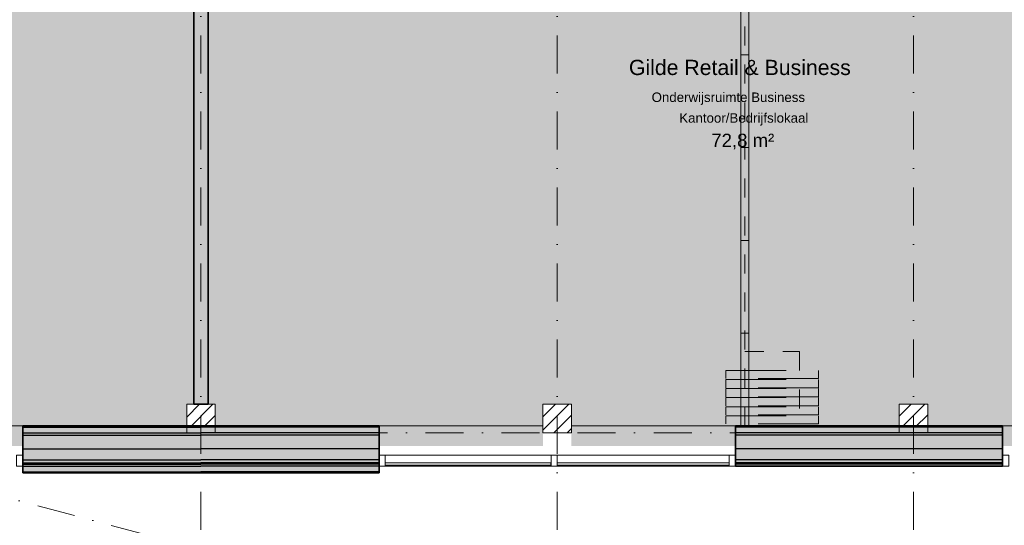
# Model space of a CAD drawing. Header units: millimetres. Extents: x 1557 to 319405, y -11609 to 73584.
# Tile 85 of 103: x 297438 to 307801, y 2814 to 8133. Entities that reach past the tile are written whole.
import ezdxf

# ---------------------------------------------------------------- set-up
doc = ezdxf.new("R2010")
doc.units = ezdxf.units.MM
for name, pattern in [('Dash', [1270, 635, -635]), ('Hidden_2_', [400, 200, -200]), ('RR_Level', [800, 400, -200, 0, -200])]:
    doc.linetypes.add(name, pattern=pattern)
for name, color, linetype, lineweight in [('A-AREA-____-IDEN', 2, 'Continuous', 13), ('A-AREA-____-PATT', 32, 'Continuous', 9), ('A-DETL-GENF-OTLN', 92, 'Continuous', 13), ('A-GENM-____-HDLN', 13, 'Hidden_2_', 9), ('A-GENM-____-MCUT', 13, 'Continuous', 13), ('A-GENM-____-OTLN', 13, 'Continuous', 13), ('A-GLAZ-CURT-MCUT', 52, 'Continuous', 13), ('A-GLAZ-CURT-OTLN', 52, 'Continuous', 13), ('A-GLAZ-CWMG-MCUT', 51, 'Continuous', 13), ('A-GLAZ-CWMG-OTLN', 51, 'Continuous', 13), ('A-WALL-____-MCUT', 113, 'Continuous', 35), ('A-WALL-____-OTLN', 113, 'Continuous', 18), ('A-WALL-____-PATT', 111, 'Continuous', 35), ('S-COLS-____-MCUT', 52, 'Continuous', 25), ('S-COLS-____-OTLN', 52, 'Continuous', 18), ('S-GRID-____-OTLN', 1, 'Continuous', 9)]:
    doc.layers.add(name, color=color, linetype=linetype, lineweight=lineweight)
doc.styles.add('Arial_1', font='arial.ttf', dxfattribs={"height": 100})
doc.styles.add('Arial_B', font='txt', dxfattribs={"height": 160})
doc.styles.add('Arial_B_1', font='txt', dxfattribs={"height": 100})
doc.styles.add('Arial_I', font='txt', dxfattribs={"height": 140})

# ---------------------------------------------------------------- blocks, each defined once
blk = doc.blocks.new('System Panel - HR__-715989-plot_V0 Copy 1')
at = {"layer": 'A-GLAZ-CURT-MCUT', "color": 170, "lineweight": 9}
for p, q in [((905, 47), (-905, 47)), ((-905, 47), (-905, 23)), ((-905, 23), (905, 23)), ((905, 23), (905, 47))]:
    blk.add_line(p, q, dxfattribs=at)
blk = doc.blocks.new('Rectangular Mullion - 65 x 114mm-463994-plot_V0 Copy 1')
at = {"layer": 'A-GLAZ-CWMG-OTLN', "color": 170, "lineweight": 9}
for p, q in [((67327, 2357), (67803, 4103)), ((67437, 2327), (67913, 4073))]:
    blk.add_line(p, q, dxfattribs=at)
blk = doc.blocks.new('Rectangular Mullion - 65 x 114mm-715993-plot_V0 Copy 1')
at = {"layer": 'A-GLAZ-CWMG-MCUT', "color": 170, "lineweight": 9}
for p, q in [((-65, 57), (0, 57)), ((-65, -57), (-65, 57)), ((0, 57), (0, -57)), ((0, -57), (-65, -57))]:
    blk.add_line(p, q, dxfattribs=at)
blk = doc.blocks.new('System Panel - HR__-715992-plot_V0 Copy 1')
at = {"layer": 'A-GLAZ-CURT-MCUT', "color": 170, "lineweight": 9}
for p, q in [((872, 47), (-872, 47)), ((-872, 47), (-872, 23)), ((-872, 23), (872, 23)), ((872, 23), (872, 47))]:
    blk.add_line(p, q, dxfattribs=at)
blk = doc.blocks.new('Rectangular Mullion - 65 x 114mm-464001-plot_V0 Copy 1')
at = {"layer": 'A-GLAZ-CWMG-OTLN', "color": 170, "lineweight": 9}
for p, q in [((65863, -3007), (66322, -1324)), ((65973, -3037), (66432, -1354))]:
    blk.add_line(p, q, dxfattribs=at)
blk = doc.blocks.new('Rectangular Mullion - 65 x 114mm-715994-plot_V0 Copy 1')
at = {"layer": 'A-GLAZ-CWMG-MCUT', "color": 170, "lineweight": 9}
for p, q in [((-32.5, 57), (32.5, 57)), ((-32.5, -57), (-32.5, 57)), ((32.5, 57), (32.5, -57)), ((32.5, -57), (-32.5, -57))]:
    blk.add_line(p, q, dxfattribs=at)
blk = doc.blocks.new('Rectangular Mullion - 65 x 114mm-716021-plot_V0 Copy 1')
at = {"layer": 'A-GLAZ-CWMG-MCUT', "color": 170, "lineweight": 9}
for p, q in [((0, 57), (-65, 57)), ((-65, 57), (-65, -57)), ((0, -57), (0, 57)), ((-65, -57), (0, -57))]:
    blk.add_line(p, q, dxfattribs=at)
blk = doc.blocks.new('027_Gilde - ATC_FacadeModel_rvt-2-plot_V0 Copy 1')
at = {"layer": 'A-WALL-____-OTLN', "lineweight": 5}
for points in [[(132250, 3472), (132250, 3502), (130375, 3502), (130375, 3472)], [(132250, 3377), (132250, 3437), (130375, 3437), (130375, 3377)], [(134125, 3472), (134125, 3502), (132250, 3502), (132250, 3472), (133481, 3472)], [(132250, 3377), (134125, 3377), (134125, 3437), (132250, 3437)], [(140688, 3472), (140688, 3502), (137875, 3502), (137875, 3472), (138087, 3472)]]:
    blk.add_hatch(color=67, dxfattribs=at).paths.add_polyline_path(points)
at = {"layer": 'A-WALL-____-PATT', "lineweight": 18}
for points in [[(132100, 3847), (132100, 3862), (130375, 3862), (130375, 3847)], [(140688, 3437), (140688, 3457), (137875, 3457), (137875, 3437), (138087, 3437)], [(132250, 3367), (134125, 3367), (134125, 3377), (132250, 3377)]]:
    blk.add_hatch(color=47, dxfattribs=at).paths.add_polyline_path(points)
at = {"layer": 'A-WALL-____-PATT', "lineweight": 5}
for points in [[(132250, 3787), (132250, 3847), (130375, 3847), (130375, 3787)], [(132250, 3787), (134125, 3787), (134125, 3847), (132250, 3847)], [(132400, 3847), (134125, 3847), (134125, 3862), (132400, 3862)], [(138087, 3787), (140688, 3787), (140688, 3847), (137875, 3847), (137875, 3787)], [(132100, 3762), (132250, 3762), (132250, 3787), (130375, 3787), (130375, 3762)], [(132250, 3617), (132250, 3762), (130375, 3762), (130375, 3617)], [(134125, 3762), (134125, 3787), (132250, 3787), (132250, 3762), (133481, 3762)], [(134125, 3617), (134125, 3762), (132250, 3762), (132250, 3617), (133481, 3617)], [(140688, 3762), (140688, 3787), (137875, 3787), (137875, 3762), (139900, 3762)], [(138087, 3617), (140688, 3617), (140688, 3762), (137875, 3762), (137875, 3617)], [(132250, 3502), (132250, 3617), (130375, 3617), (130375, 3502)], [(134125, 3502), (134125, 3617), (132250, 3617), (132250, 3502), (133481, 3502)], [(137875, 3502), (140688, 3502), (140688, 3617), (137875, 3617)], [(130375, 3457), (132250, 3457), (132250, 3472), (130375, 3472)], [(132250, 3437), (132250, 3457), (130375, 3457), (130375, 3437)], [(133481, 3457), (134125, 3457), (134125, 3472), (132250, 3472), (132250, 3457)], [(134125, 3437), (134125, 3457), (132250, 3457), (132250, 3437), (133481, 3437)], [(138087, 3457), (140688, 3457), (140688, 3472), (137875, 3472), (137875, 3457)], [(132250, 3367), (132250, 3377), (130375, 3377), (130375, 3367)]]:
    blk.add_hatch(color=67, dxfattribs=at).paths.add_polyline_path(points)
h = blk.add_hatch(color=67, dxfattribs=at)
h.paths.add_polyline_path([(138087, 3847), (139600, 3847), (139600, 3862), (137875, 3862), (137875, 3847), (138018, 3847)])
h.paths.add_polyline_path([(140688, 3847), (140688, 3862), (139900, 3862), (139900, 3847)])
at = {"layer": 'A-WALL-____-MCUT', "color": 50}
for p, q in [((132250, 3862), (130375, 3862)), ((130375, 3862), (130375, 3367)), ((134125, 3862), (132250, 3862)), ((134125, 3367), (134125, 3862)), ((140688, 3862), (137875, 3862)), ((137875, 3862), (137875, 3437)), ((140688, 3437), (140688, 3862)), ((137875, 3437), (140688, 3437)), ((130375, 3367), (132250, 3367)), ((132250, 3367), (134125, 3367))]:
    blk.add_line(p, q, dxfattribs=at)
at = {"layer": 'A-WALL-____-MCUT', "color": 130, "lineweight": 25}
for p, q in [((130375, 3847), (132250, 3847)), ((134125, 3847), (132250, 3847)), ((140688, 3847), (137875, 3847)), ((130375, 3787), (132250, 3787)), ((130375, 3762), (132250, 3762)), ((134125, 3787), (132250, 3787)), ((134125, 3762), (132250, 3762)), ((140688, 3787), (137875, 3787)), ((140688, 3762), (137875, 3762)), ((130375, 3617), (132250, 3617)), ((134125, 3617), (132250, 3617)), ((140688, 3617), (137875, 3617)), ((130375, 3502), (132250, 3502)), ((130375, 3472), (132250, 3472)), ((130375, 3457), (132250, 3457)), ((130375, 3437), (132250, 3437)), ((134125, 3502), (132250, 3502)), ((134125, 3472), (132250, 3472)), ((134125, 3457), (132250, 3457)), ((134125, 3437), (132250, 3437)), ((140688, 3502), (137875, 3502)), ((140688, 3472), (137875, 3472)), ((140688, 3457), (137875, 3457)), ((130375, 3377), (132250, 3377)), ((134125, 3377), (132250, 3377))]:
    blk.add_line(p, q, dxfattribs=at)
at = {"layer": 'A-WALL-____-OTLN', "color": 210}
for p, q in [((128650, 3862), (130375, 3862)), ((134125, 3862), (135850, 3862)), ((136150, 3862), (137875, 3862)), ((140688, 3862), (142563, 3862))]:
    blk.add_line(p, q, dxfattribs=at)
at = {"layer": 'A-GLAZ-CURT-OTLN', "color": 210, "lineweight": 18, "rotation": 180}
for name, p in [('System Panel - HR__-715992-plot_V0 Copy 1', (135062, 3494)), ('System Panel - HR__-715989-plot_V0 Copy 1', (136905, 3494))]:
    blk.add_blockref(name, p, dxfattribs=at)
at = {"layer": 'A-GLAZ-CWMG-OTLN', "color": 210, "lineweight": 18}
for name, p, rotation in [('Rectangular Mullion - 65 x 114mm-464001-plot_V0 Copy 1', (119753, 67882), 285.2626681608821), ('Rectangular Mullion - 65 x 114mm-463994-plot_V0 Copy 1', (116003, 67882), 285.2626681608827)]:
    blk.add_blockref(name, p, dxfattribs=dict(at, rotation=rotation))
for p in [(130375, 3494), (137875, 3494)]:
    blk.add_blockref('Rectangular Mullion - 65 x 114mm-716021-plot_V0 Copy 1', p, dxfattribs=at)
at = {"layer": 'A-GLAZ-CWMG-OTLN', "color": 210, "lineweight": 18, "extrusion": (0, 0, -1)}
for name, p in [('Rectangular Mullion - 65 x 114mm-715993-plot_V0 Copy 1', (-134125, 3494)), ('Rectangular Mullion - 65 x 114mm-715994-plot_V0 Copy 1', (-135967, 3494)), ('Rectangular Mullion - 65 x 114mm-715993-plot_V0 Copy 1', (-140688, 3494))]:
    blk.add_blockref(name, p, dxfattribs=at)
blk = doc.blocks.new('NLRS_28_SC_LIB_kolom recht_generiek_ISR - kolom hout_Ontwerp-V58-plot_V0 Copy 1')
at = {"layer": 'S-COLS-____-OTLN', "lineweight": 9}
h = blk.add_hatch(dxfattribs=at)
h.set_pattern_fill('FP_41', color=256, style=0, pattern_type=2)
h.set_pattern_definition([(45, (-132250, -3936.8), (-70.71068, 70.71068), [])])
h.paths.add_polyline_path([(0, -90), (150, -90), (150, 150), (-150, 150), (-150, -90)])
at = {"layer": 'S-COLS-____-MCUT', "lineweight": 18}
for p, q in [((150, 150), (-150, 150)), ((-150, 150), (-150, -150)), ((150, -150), (150, 150)), ((-150, -150), (150, -150))]:
    blk.add_line(p, q, dxfattribs=at)
blk = doc.blocks.new('NLRS_28_SC_LIB_kolom recht_generiek_ISR - kolom hout_Ontwerp-V59-plot_V0 Copy 1')
at = {"layer": 'S-COLS-____-OTLN', "lineweight": 9}
h = blk.add_hatch(dxfattribs=at)
h.set_pattern_fill('FP_42', color=256, style=0, pattern_type=2)
h.set_pattern_definition([(45, (-136000, -3936.8), (-70.71068, 70.71068), [])])
h.paths.add_polyline_path([(150, -150), (150, 150), (-150, 150), (-150, -150)])
at = {"layer": 'S-COLS-____-MCUT', "lineweight": 18}
for p, q in [((150, 150), (-150, 150)), ((-150, 150), (-150, -150)), ((150, -150), (150, 150)), ((-150, -150), (150, -150))]:
    blk.add_line(p, q, dxfattribs=at)
blk = doc.blocks.new('NLRS_28_SC_LIB_kolom recht_generiek_ISR - kolom hout_Ontwerp-V60-plot_V0 Copy 1')
at = {"layer": 'S-COLS-____-OTLN', "lineweight": 9}
h = blk.add_hatch(dxfattribs=at)
h.set_pattern_fill('FP_43', color=256, style=0, pattern_type=2)
h.set_pattern_definition([(45, (-139750, -3936.8), (-70.71068, 70.71068), [])])
h.paths.add_polyline_path([(150, -90), (150, 150), (-150, 150), (-150, -90)])
at = {"layer": 'S-COLS-____-MCUT', "lineweight": 18}
for p, q in [((150, 150), (-150, 150)), ((-150, 150), (-150, -150)), ((150, -150), (150, 150)), ((-150, -150), (150, -150))]:
    blk.add_line(p, q, dxfattribs=at)
blk = doc.blocks.new('NLRS_22_GM_UN_panelenwand_GEN - standaard-6564518-plot_V0 Copy 1')
at = {"layer": 'A-DETL-GENF-OTLN', "linetype": 'Dash'}
for p, q in [((5270, -200), (5270, 775)), ((5270, 775), (5355, 775)), ((5355, 775), (5355, -200)), ((5365, -200), (5365, 775)), ((5365, 775), (5450, 775)), ((5450, 775), (5450, -200)), ((5460, -200), (5460, 775)), ((5460, 775), (5545, 775)), ((5545, 775), (5545, -200)), ((5555, -200), (5555, 775)), ((5555, 775), (5640, 775)), ((5640, 775), (5640, -200)), ((5650, -200), (5650, 775)), ((5650, 775), (5735, 775)), ((5735, 775), (5735, -200)), ((5745, -200), (5745, 775)), ((5745, 775), (5830, 775)), ((5830, 775), (5830, -200)), ((5355, -200), (5270, -200)), ((5450, -200), (5365, -200)), ((5545, -200), (5460, -200)), ((5640, -200), (5555, -200)), ((5735, -200), (5650, -200)), ((5830, -200), (5745, -200))]:
    blk.add_line(p, q, dxfattribs=at)
at = {"layer": 'A-GENM-____-HDLN'}
for p, q in [((5070, 575), (5850, 575)), ((5070, 0), (5070, 575)), ((5850, 0), (0, 0))]:
    blk.add_line(p, q, dxfattribs=at)
at = {"layer": 'A-GENM-____-MCUT'}
for p, q in [((975, 42.5), (0, 42.5)), ((0, 42.5), (0, -42.5)), ((1950, 42.5), (975, 42.5)), ((975, 42.5), (975, -42.5)), ((975, -42.5), (975, 42.5)), ((2925, 42.5), (1950, 42.5)), ((1950, 42.5), (1950, -42.5)), ((1950, -42.5), (1950, 42.5)), ((3900, 42.5), (2925, 42.5)), ((2925, 42.5), (2925, -42.5)), ((2925, -42.5), (2925, 42.5)), ((4875, 42.5), (3900, 42.5)), ((3900, 42.5), (3900, -42.5)), ((3900, -42.5), (3900, 42.5)), ((4875, -42.5), (4875, 42.5)), ((5850, 42.5), (4875, 42.5)), ((4875, 42.5), (4875, -42.5)), ((5850, -42.5), (5850, 42.5)), ((0, -42.5), (975, -42.5)), ((975, -42.5), (1950, -42.5)), ((1950, -42.5), (2925, -42.5)), ((2925, -42.5), (3900, -42.5)), ((3900, -42.5), (4875, -42.5)), ((4875, -42.5), (5850, -42.5))]:
    blk.add_line(p, q, dxfattribs=at)

msp = doc.modelspace()

# ---------------------------------------------------------------- hatches: boundary and pattern name
at = {"layer": 'A-AREA-____-PATT', "transparency": 33554509}
for points in [[(291364.9561, 3649.2966), (291695.0285, 3649.2966), (291695.0285, 4086.7966), (291995.0285, 4086.7966), (291995.0285, 3861.7966), (293720.0285, 3861.7966), (293720.0285, 3649.2966), (295445.0285, 3649.2966), (295445.0285, 4086.7966), (295745.0285, 4086.7966), (295745.0285, 3649.2966), (297470.0285, 3649.2966), (297470.0285, 3861.7966), (299195.0285, 3861.7966), (299195.0285, 4086.7966), (299270.0285, 4086.7966), (299270.0285, 11136.7966), (299195.0285, 11136.7966), (299195.0285, 11226.7966), (299145.0285, 11226.7966), (299145.0285, 11274.2966), (298795.0285, 11274.2966), (298795.0285, 11226.7966), (298745.0285, 11226.7966), (298745.0285, 11274.2966), (297795.0285, 11274.2966), (297795.0285, 11226.7966), (297745.0285, 11226.7966), (297745.0285, 11274.2966), (296795.0285, 11274.2966), (296795.0285, 11226.7966), (296745.0285, 11226.7966), (296745.0285, 11274.2966), (295795.0285, 11274.2966), (295795.0285, 11226.7966), (295745.0285, 11226.7966), (295745.0285, 11136.7966), (295445.0285, 11136.7966), (295445.0285, 11226.7966), (295395.0285, 11226.7966), (295395.0285, 11274.2966), (294495.0285, 11274.2966), (294495.0285, 11226.7966), (294445.0285, 11226.7966), (294445.0285, 11286.7966), (293411.0285, 11286.7966), (293411.0285, 11226.7966), (293361.0285, 11226.7966), (293361.0285, 11274.2966), (292445.0285, 11274.2966), (292445.0285, 11226.7966), (292395.0285, 11226.7966), (292395.0285, 11274.2966), (292045.0285, 11274.2966), (292045.0285, 11226.7966), (291995.0285, 11226.7966), (291995.0285, 11136.7966), (291695.0285, 11136.7966), (291692.9299, 11226.7966), (291642.9299, 11226.7966), (291642.9299, 11274.2966), (291370.0285, 11274.2966), (291370.0285, 11226.7966), (291320.0285, 11226.7966), (291320.0285, 11274.2966), (290370.0285, 11274.2966), (290370.0285, 11226.7966), (290320.0285, 11226.7966), (290320.0285, 11274.2966), (289970.0285, 11274.2966), (289970.0285, 3649.2966)], [(304970.0285, 3649.2966), (304970.0285, 3861.7966), (306695.0285, 3861.7966), (306695.0285, 4086.7966), (306995.0285, 4086.7966), (306995.0285, 3861.7966), (307782.5285, 3861.7966), (307782.5285, 3649.2966), (309657.5285, 3649.2966), (309657.5285, 3861.7966), (310295.0285, 3861.7966), (310295.0285, 4086.7966), (310520.0285, 4086.7966), (310520.0285, 5211.7966), (310732.5285, 5211.7966), (310732.5285, 8961.7966), (310520.0285, 8961.7966), (310520.0285, 11136.7966), (310295.0285, 11136.7966), (310295.0285, 11211.7966), (306995.0285, 11211.7966), (306995.0285, 11136.7966), (306695.0285, 11136.7966), (306695.0285, 11211.7966), (305145.0285, 11211.7966), (305145.0285, 11053.7966), (305070.0285, 11053.7966), (305070.0285, 10019.7966), (305145.0285, 10019.7966), (305145.0285, 9711.7966), (304995.0285, 9711.7966), (304995.0285, 9726.7966), (304945.0285, 9726.7966), (304945.0285, 9774.2966), (304545.0285, 9774.2966), (304545.0285, 9726.7966), (304495.0285, 9726.7966), (304495.0285, 9774.2966), (303545.0285, 9774.2966), (303545.0285, 9726.7966), (303495.0285, 9726.7966), (303495.0285, 9774.2966), (302545.0285, 9774.2966), (302545.0285, 9726.7966), (302495.0285, 9726.7966), (302495.0285, 9774.2966), (301779.0285, 9774.2966), (301779.0285, 9726.7966), (301729.0285, 9726.7966), (301729.0285, 9786.7966), (300695.0285, 9786.7966), (300695.0285, 9726.7966), (300645.0285, 9726.7966), (300645.0285, 9774.2966), (300545.0285, 9774.2966), (300545.0285, 9726.7966), (300495.0285, 9726.7966), (300495.0285, 9774.2966), (299545.0285, 9774.2966), (299545.0285, 9726.7966), (299495.0285, 9726.7966), (299495.0285, 9711.7966), (299420.0285, 9711.7966), (299420.0285, 4086.7966), (299495.0285, 4086.7966), (299495.0285, 3861.7966), (301220.0285, 3861.7966), (301220.0285, 3649.2966), (302945.0285, 3649.2966), (302945.0285, 4086.7966), (303245.0285, 4086.7966), (303245.0285, 3649.2966)]]:
    msp.add_hatch(color=10, dxfattribs=at).paths.add_polyline_path(points)
at = {"layer": 'A-WALL-____-PATT', "lineweight": 18}
msp.add_hatch(color=47, dxfattribs=at).paths.add_polyline_path([(299420.0285, 4086.7966), (299420.0285, 11211.7966), (299270.0285, 11211.7966), (299270.0285, 4086.7966)])

# ---------------------------------------------------------------- linework, layer by layer
at = {"layer": 'A-WALL-____-MCUT'}
for p, q in [((299420.0285, 4086.7966), (299420.0285, 11361.7966)), ((299270.0285, 11211.7966), (299270.0285, 4086.7966)), ((299270.0285, 4086.7966), (299420.0285, 4086.7966))]:
    msp.add_line(p, q, dxfattribs=at)
at = {"layer": 'S-GRID-____-OTLN', "linetype": 'RR_Level'}
for p, q in [((299345.0285, 48773.1142), (299345.0285, -857.0614)), ((303095.0285, 48773.1142), (303095.0285, -857.0614)), ((306845.0285, 48773.1142), (306845.0285, -857.0614)), ((313469.8625, -1224.6594), (167885.5019, 37784.5525)), ((264905.277, 3786.7966), (311093.0784, 3786.7966))]:
    msp.add_line(p, q, dxfattribs=at)

# ---------------------------------------------------------------- block references
at = {"lineweight": 5}
msp.add_blockref('027_Gilde - ATC_FacadeModel_rvt-2-plot_V0 Copy 1', (167095.0285, 0), dxfattribs=at)
at = {"layer": 'A-GENM-____-OTLN', "rotation": 270.0000000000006}
msp.add_blockref('NLRS_22_GM_UN_panelenwand_GEN - standaard-6564518-plot_V0 Copy 1', (305070.0285, 9711.7966), dxfattribs=at)
at = {"layer": 'S-COLS-____-OTLN', "lineweight": 13}
for name, p in [('NLRS_28_SC_LIB_kolom recht_generiek_ISR - kolom hout_Ontwerp-V58-plot_V0 Copy 1', (299345.0285, 3936.7966)), ('NLRS_28_SC_LIB_kolom recht_generiek_ISR - kolom hout_Ontwerp-V59-plot_V0 Copy 1', (303095.0285, 3936.7966)), ('NLRS_28_SC_LIB_kolom recht_generiek_ISR - kolom hout_Ontwerp-V60-plot_V0 Copy 1', (306845.0285, 3936.7966))]:
    msp.add_blockref(name, p, dxfattribs=at)

# ---------------------------------------------------------------- texts
at = {"layer": 'A-AREA-____-IDEN', "lineweight": 9, "attachment_point": 1}
for s, insert, char_height, width, style in [('Gilde Retail & Business', (303849.5889, 7710.767), 160, 2854.0075, 'Arial_B'), ('Onderwijsruimte Business', (304088.4639, 7367.2498), 100, 2389.02875, 'Arial_B_1'), ('Kantoor/Bedrijfslokaal', (304379.4639, 7149.5124), 100, 1683.54375, 'Arial_1'), ('72,8 m²', (304716.4639, 6933.6111), 140, 865.8225, 'Arial_I')]:
    msp.add_mtext(s, dxfattribs=dict(at, insert=insert, char_height=char_height, width=width, style=style))

doc.saveas('drawing.dxf')
